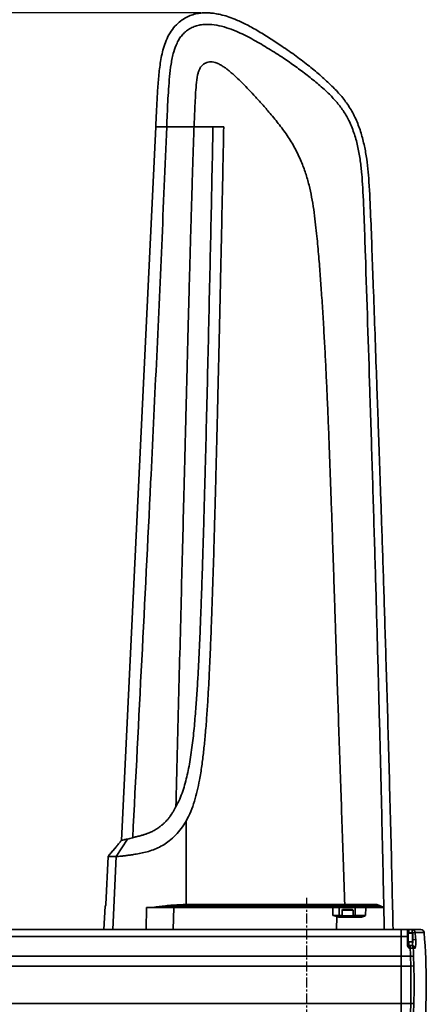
# Model space of a CAD drawing. Header units: millimetres. Extents: x 13873 to 18697, y 1443 to 6366.
# Tile 25 of 28: x 16391 to 16649, y 5007 to 5633. Entities that reach past the tile are written whole.
import ezdxf

# ---------------------------------------------------------------- set-up
doc = ezdxf.new("R2010")
doc.units = ezdxf.units.MM
doc.header["$PDSIZE"] = -1
doc.linetypes.add('CENTER', pattern=[10.16, 6.35, -1.27, 1.27, -1.27])
doc.styles.add('标准汉字', font='gbenor.shx', dxfattribs={"bigfont": 'gbcbig.shx'})
doc.dimstyles.new('ISO-25', dxfattribs={"dimscale": 5, "dimtxt": 3.5, "dimasz": 5, "dimexe": 3.5, "dimexo": 0.625, "dimtad": 1, "dimdec": 1, "dimdsep": 46, "dimtxsty": '标准汉字', "dimcen": 2.5, "dimclrd": 1, "dimclre": 1, "dimadec": 0, "dimazin": 0, "dimtfac": 1, "dimtdec": 1, "dimtmove": 1, "dimatfit": 3, "dimfxl": 1, "dimarcsym": 0})

# ---------------------------------------------------------------- blocks, each defined once
blk = doc.blocks.new('*D62')
at = {"color": 1, "lineweight": -2, "transparency": 16777216}
for p, q in [((16506.26, 5637.18), (15382.56, 5637.18)), ((15400.06, 4590.79), (15400.06, 5612.18)), ((15500.34, 4565.79), (15382.56, 4565.79))]:
    blk.add_line(p, q, dxfattribs=at)
at = {"color": 1, "transparency": 16777216}
for points in [[(15395.89, 5612.18), (15404.22, 5612.18), (15400.06, 5637.18)], [(15395.89, 4590.79), (15404.22, 4590.79), (15400.06, 4565.79)]]:
    blk.add_solid(points, dxfattribs=at)
at = {"layer": 'Defpoints', "color": 0, "transparency": 16777216}
for p in [(15400.06, 5637.18), (16509.38, 5637.18), (15503.47, 4565.79)]:
    blk.add_point(p, dxfattribs=at)
at = {"color": 0, "transparency": 16777216, "insert": (15388.18, 5101.48), "char_height": 17.5, "attachment_point": 5, "rotation": 90, "style": '标准汉字'}
blk.add_mtext('1071', dxfattribs=at)

msp = doc.modelspace()

# ---------------------------------------------------------------- linework, layer by layer
at = {"linetype": 'Continuous', "lineweight": 35}
for p, q in [((16477.64, 5564.69), (16455.84, 5111.5)), ((16501.99, 5564.69), (16514.01, 5564.69)), ((16520.84, 5564.69), (16514.01, 5564.69)), ((16496.88, 5070.72), (16496.88, 5123.65)), ((16459.77, 5112.34), (16452.46, 5101.19)), ((16455.83, 5111.5), (16455.37, 5110.95)), ((16450.56, 5105.11), (16452.47, 5107.39)), ((16452.47, 5107.38), (16450.56, 5105.11)), ((16447.43, 5101.25), (16445.99, 5070.75)), ((16447.43, 5101.25), (16445.99, 5070.75)), ((16447.47, 5101.19), (16446.04, 5070.74)), ((16450.38, 5054.79), (16452.46, 5101.19)), ((16445.53, 5069.79), (16444.8, 5054.79)), ((16445.77, 5069.79), (16445.82, 5069.93)), ((16471.64, 5054.78), (16471.86, 5068.8)), ((16488.64, 5054.79), (16489.16, 5068.79)), ((16489.16, 5068.79), (16489.16, 5069.57)), ((16590.17, 5068.79), (16489.16, 5068.79)), ((16501.94, 5070.79), (16596.03, 5070.79)), ((16502.04, 5069.79), (16590.17, 5069.79)), ((16594.08, 5063.79), (16594.08, 5068.79)), ((16596.32, 5067.49), (16595.97, 5067.14)), ((16595.97, 5067.14), (16595.97, 5063.49)), ((16602.97, 5067.14), (16595.97, 5067.14)), ((16596.03, 5070.79), (16597.7, 5070.73)), ((16597.74, 5069.76), (16596.13, 5069.79)), ((16596.32, 5067.49), (16602.62, 5067.49)), ((16597.7, 5070.73), (16601.17, 5070.79)), ((16602.97, 5067.14), (16602.62, 5067.49)), ((16602.97, 5063.49), (16602.97, 5067.14)), ((16604.36, 5068.79), (16604.36, 5063.79)), ((16610.98, 5068.79), (16610.96, 5063.79)), ((16622.11, 5068.84), (16622.11, 5068.86)), ((16622.46, 5069.79), (16622.12, 5069.79)), ((16622.12, 5069.79), (16622.14, 5068.82)), ((16622.14, 5068.82), (16622.14, 5068.81)), ((16592.7, 5063.07), (16592.39, 5054.79)), ((16593.96, 5062.79), (16594.08, 5062.79)), ((16595.97, 5063.49), (16595.97, 5062.79)), ((16602.97, 5063.49), (16595.97, 5063.49)), ((16602.97, 5062.79), (16602.97, 5063.49)), ((16379.36, 5054.79), (16633.47, 5054.79)), ((16592.39, 5054.79), (16488.64, 5054.79)), ((16633.47, 5054.79), (16633.47, 5050.41)), ((16637.47, 5054.79), (16633.47, 5054.79)), ((16637.47, 5050.41), (16637.47, 5054.79)), ((16638.47, 5054.79), (16638.47, 5052.79)), ((16638.47, 5054.79), (16640.4, 5054.79)), ((16640.4, 5052.79), (16640.4, 5054.79)), ((16640.4, 5054.79), (16646.1, 5054.79)), ((16633.47, 5050.41), (16043.47, 5050.41)), ((16633.47, 5050.41), (16633.47, 5037.88)), ((16637.47, 5050.41), (16633.47, 5050.41)), ((16637.47, 5052.79), (16638.47, 5052.79)), ((16637.97, 5052.54), (16637.47, 5052.54)), ((16637.47, 5045.26), (16637.47, 5050.41)), ((16640.67, 5052.54), (16637.97, 5052.54)), ((16637.97, 5047.04), (16637.97, 5052.54)), ((16637.97, 5052.54), (16637.97, 5047.25)), ((16640.4, 5052.79), (16638.47, 5052.79)), ((16638.47, 5052.79), (16638.47, 5052.54)), ((16640.4, 5052.79), (16642.36, 5052.96)), ((16640.42, 5052.54), (16640.4, 5052.79)), ((16640.97, 5052.24), (16640.67, 5052.54)), ((16640.67, 5047.04), (16640.67, 5052.54)), ((16640.97, 5052.24), (16640.97, 5047.34)), ((16640.97, 5048.31), (16642.72, 5048.44)), ((16648.09, 5052.96), (16642.36, 5052.96)), ((16637.47, 5047.04), (16637.97, 5047.04)), ((16637.97, 5047.25), (16637.97, 5047.04)), ((16637.97, 5047.04), (16640.67, 5047.04)), ((16638.47, 5047.04), (16638.47, 5044.79)), ((16638.47, 5044.79), (16638.47, 5043.04)), ((16638.47, 5044.79), (16639.27, 5044.79)), ((16639.27, 5043.04), (16638.47, 5043.04)), ((16639.27, 5043.04), (16639.27, 5044.79)), ((16639.27, 5044.79), (16640.13, 5044.79)), ((16640.67, 5047.04), (16640.97, 5047.34)), ((16642.1, 5042.91), (16641.23, 5042.91)), ((16043.47, 5037.88), (16633.47, 5037.88)), ((16633.47, 5037.88), (16633.47, 5031.68)), ((16639.42, 5037.88), (16633.47, 5037.88)), ((16639.57, 5031.68), (16639.42, 5037.88)), ((16641.38, 5037.72), (16641.53, 5031.74)), ((16633.47, 5031.68), (16043.47, 5031.68)), ((16633.47, 5007.9), (16633.47, 5031.68)), ((16639.57, 5031.68), (16633.47, 5031.68)), ((16639.57, 5031.68), (16641.53, 5031.74)), ((16043.47, 5007.9), (16633.47, 5007.9)), ((16633.47, 5007.9), (16633.47, 5001.7)), ((16639.57, 5007.9), (16633.47, 5007.9)), ((16639.42, 5001.7), (16639.57, 5007.9)), ((16639.57, 5007.9), (16641.53, 5007.85)), ((16641.53, 5007.85), (16641.38, 5001.86))]:
    msp.add_line(p, q, dxfattribs=at)
at = {"color": 4, "linetype": 'CENTER'}
msp.add_line((16573.47, 5075.09), (16573.47, 4717.96), dxfattribs=at)
at = {"linetype": 'Continuous', "lineweight": 35, "flags": 128}
for points in [[(16446.02, 5070.74), (16445.99, 5070.74), (16446.04, 5070.74), (16446.04, 5070.74), (16446.04, 5070.74)], [(16590.15, 5063.79), (16590.16, 5065.41), (16590.17, 5068.79)]]:
    msp.add_lwpolyline(points, dxfattribs=at)
at = {"linetype": 'Continuous', "lineweight": 35}
for centre, radius, start, end in [((16444.99, 5070.79), 1, 343.80327, 357.49811), ((16498.62, 5070.84), 9.55, 182.97959, 187.66473), ((16500.99, 5070.67), 4.11, 179.34353, 192.89468), ((16504.43, 5070.54), 2.51, 174.33782, 197.47302), ((16598.52, 5070.54), 2.51, 174.33782, 197.47302), ((16603.26, 5070.54), 2.1, 173.29067, 200.989), ((16617.61, 5070.67), 0.89, 173.04825, 259.43767), ((16640.38, 5052.81), 1.98, 4.30114, 89.628), ((16646.1, 5052.79), 2, 4.75612, 90), ((16249.47, 5019.79), 394.29, 4.16591, 4.82514), ((16249.47, 5019.79), 400, 0.00007, 4.75612), ((16638.47, 5045.79), 1, 180, 270), ((16639.26, 5042.81), 1.98, 2.72926, 89.4888), ((16639.84, 5036.94), 6.13, 76.91261, 95.34839), ((16255.46, 5029.87), 384.04, 1.19543, 1.96545), ((16640.12, 5042.81), 1.98, 2.7959, 89.54816), ((16255.49, 5029.67), 385.97, 1.19543, 1.96545), ((16639.91, 5031.75), 6.15, 76.18581, 94.57023), ((16249.47, 5019.79), 390.28, 358.25463, 1.74537), ((16249.47, 5019.79), 392.24, 358.25463, 1.74537), ((16249.47, 5019.79), 400, 355.24388, 0.00007)]:
    msp.add_arc(centre, radius, start, end, dxfattribs=at)
for centre, ratio in [((16501.94, 5068.79), 0.103993), ((16502.04, 5068.79), 0.051997)]:
    msp.add_ellipse(centre, major_axis=(19.23, 0), ratio=ratio, start_param=1.570796, end_param=1.836811, dxfattribs=at)
for points, knots in [([(16628.36, 5054.79), (16628.15, 5064.27), (16627.72, 5084.19), (16626.99, 5114.1), (16626.22, 5144.09), (16625.44, 5172.75), (16624.66, 5200.08), (16623.9, 5225.61), (16623.16, 5249.41), (16622.46, 5271.51), (16621.78, 5292.43), (16621.12, 5312.16), (16620.49, 5330.7), (16619.9, 5348.06), (16619.34, 5364.24), (16618.8, 5379.52), (16618.29, 5394.22), (16617.61, 5413.16), (16616.79, 5436.22), (16615.86, 5462.01), (16615, 5485.92), (16614.15, 5508.06), (16613.44, 5525.39), (16612.42, 5538.11), (16611.38, 5546.39), (16609.79, 5554.67), (16607.51, 5562.9), (16604.36, 5570.87), (16600.21, 5578.23), (16595.21, 5584.81), (16589.35, 5590.99), (16582.65, 5597.1), (16575.07, 5603.41), (16566.75, 5609.79), (16558.3, 5615.72), (16550, 5621.15), (16542.35, 5625.87), (16535, 5629.95), (16528.66, 5632.88), (16523.34, 5634.83), (16519.07, 5636.03), (16515.82, 5636.66), (16513.5, 5636.97), (16511.87, 5637.11), (16510, 5637.19), (16507.65, 5637.16), (16504.62, 5636.85), (16501.26, 5636.09), (16497.7, 5634.72), (16494.12, 5632.65), (16490.52, 5629.58), (16487.3, 5625.57), (16484.74, 5620.93), (16482.89, 5616.04), (16481.61, 5611.15), (16480.4, 5604.76), (16479.47, 5596.67), (16478.75, 5586.63), (16478.18, 5575.93), (16477.82, 5568.53), (16477.64, 5564.69)], [0, 0, 0, 0, 0.0392566, 0.0824845, 0.1238817, 0.1634452, 0.2011726, 0.2370619, 0.2692156, 0.2997333, 0.3286141, 0.3558572, 0.381462, 0.4054283, 0.4277556, 0.4485242, 0.4687234, 0.4886469, 0.5269769, 0.5642515, 0.595503, 0.62603, 0.6559712, 0.6673127, 0.6788401, 0.6904763, 0.7022169, 0.7141276, 0.7258813, 0.7370643, 0.7482709, 0.7610931, 0.7745916, 0.7890664, 0.8045216, 0.8173031, 0.8301102, 0.8417253, 0.8520893, 0.8590258, 0.8651438, 0.8704165, 0.8727266, 0.874812, 0.8772288, 0.8804385, 0.8845671, 0.8898093, 0.8946306, 0.9003135, 0.9068632, 0.9140999, 0.9214688, 0.9287206, 0.9356816, 0.9423729, 0.9556417, 0.969356, 0.9840694, 1, 1, 1, 1]), ([(16484.61, 5564.69), (16484.72, 5567.35), (16484.93, 5572.68), (16485.3, 5580.67), (16485.79, 5588.65), (16486.4, 5596.63), (16487.3, 5604.58), (16488.71, 5611.78), (16490.63, 5617.13), (16492.57, 5620.63), (16494.36, 5623.07), (16496.55, 5625.28), (16499.14, 5627.14), (16502.06, 5628.53), (16505.16, 5629.43), (16508.36, 5629.85), (16512.65, 5629.89), (16517.98, 5629.12), (16524.16, 5627.34), (16531.56, 5624.38), (16540, 5620), (16549.5, 5614.36), (16558.34, 5608.74), (16566.48, 5603.12), (16573.9, 5597.55), (16581.1, 5591.72), (16587.49, 5586), (16592.9, 5580.24), (16597.25, 5574.45), (16601.01, 5567.71), (16603.98, 5560.07), (16606.17, 5551.71), (16607.65, 5543.22), (16608.56, 5534.65), (16609.42, 5521.76), (16610.06, 5504.55), (16611.54, 5461.52), (16613.21, 5409.26), (16615.15, 5348.09), (16616.6, 5300.33), (16617.95, 5253.64), (16619.2, 5207.72), (16620.38, 5161.75), (16621.48, 5115.77), (16622.14, 5085.12), (16622.46, 5069.79)], [0, 0, 0, 0, 0.0115819, 0.0231636, 0.0347452, 0.0463267, 0.0579065, 0.0694806, 0.0781552, 0.0824958, 0.0868344, 0.0912974, 0.0959877, 0.1006752, 0.1053632, 0.1100499, 0.114743, 0.1241134, 0.1334919, 0.1428753, 0.1589557, 0.1750417, 0.1911862, 0.204775, 0.2182633, 0.2317327, 0.2452035, 0.2556787, 0.2661515, 0.2766238, 0.2891871, 0.3016486, 0.3141173, 0.3265846, 0.339054, 0.3702281, 0.4014024, 0.5261004, 0.5973385, 0.6672726, 0.7336599, 0.8002286, 0.8668191, 0.9334092, 1, 1, 1, 1]), ([(16501.99, 5564.69), (16502.07, 5566.89), (16502.23, 5571.39), (16502.53, 5578.14), (16502.87, 5584.83), (16503.35, 5591.37), (16503.88, 5596.34), (16504.75, 5599.78), (16505.53, 5601.72), (16506.71, 5603.43), (16508.23, 5604.83), (16509.99, 5605.72), (16511.81, 5606.09), (16513.65, 5606.03), (16515.61, 5605.58), (16517.7, 5604.73), (16519.82, 5603.53), (16521.83, 5602.19), (16523.77, 5600.71), (16525.65, 5599.16), (16528.33, 5596.79), (16531.73, 5593.55), (16535.88, 5589.33), (16540.18, 5584.76), (16544.76, 5579.69), (16549.97, 5573.7), (16555.56, 5566.91), (16561.2, 5559.35), (16566.14, 5551.31), (16569.95, 5543.24), (16572.88, 5535.34), (16575.06, 5527.76), (16576.74, 5520.05), (16578, 5512.25), (16578.99, 5504.54), (16580.02, 5495.08), (16581.03, 5484.1), (16582.04, 5471.58), (16582.95, 5458.96), (16583.8, 5445.83), (16584.6, 5432.26), (16585.33, 5418.72), (16585.99, 5405.29), (16586.63, 5391.29), (16587.26, 5376.29), (16587.87, 5360.71), (16588.46, 5344.91), (16589.03, 5328.88), (16589.59, 5312.61), (16590.1, 5297.6), (16590.55, 5284.06), (16590.94, 5272.07), (16591.33, 5260.25), (16591.71, 5248.77), (16592.09, 5237.04), (16592.48, 5225.31), (16592.99, 5209.88), (16593.63, 5190.52), (16594.42, 5167.08), (16595.22, 5143.55), (16596.02, 5119.95), (16596.84, 5095.78), (16597.41, 5079.22), (16597.7, 5070.73)], [0, 0, 0, 0, 0.010888, 0.022223, 0.033407, 0.043956, 0.054634, 0.058056, 0.061474, 0.064887, 0.068296, 0.071553, 0.07457, 0.077436, 0.080599, 0.084545, 0.088583, 0.092668, 0.096493, 0.100674, 0.104743, 0.114202, 0.123952, 0.134064, 0.145303, 0.157782, 0.17334, 0.188883, 0.20442, 0.219956, 0.23293, 0.246041, 0.258904, 0.271925, 0.285043, 0.297336, 0.318916, 0.339528, 0.359407, 0.381445, 0.404518, 0.426563, 0.448422, 0.470966, 0.495816, 0.522603, 0.547984, 0.57397, 0.60184, 0.628425, 0.648176, 0.668758, 0.687686, 0.706615, 0.725543, 0.74564, 0.764616, 0.801825, 0.841321, 0.880511, 0.918167, 0.957997, 1, 1, 1, 1]), ([(16463.04, 5113.2), (16464.96, 5150.81), (16468.81, 5226.04), (16473.85, 5326.36), (16478.08, 5414.15), (16481.52, 5489.42), (16483.58, 5539.6), (16484.61, 5564.69)], [0, 0, 0, 0, 0.250001, 0.500002, 0.666669, 0.833335, 1, 1, 1, 1]), ([(16477.78, 5564.69), (16477.75, 5564.69), (16477.63, 5564.69), (16478.77, 5564.69), (16481.07, 5564.69), (16483.43, 5564.69), (16484.61, 5564.69)], [0, 0, 0, 0, 0.12046, 0.414623, 0.70789, 1, 1, 1, 1]), ([(16484.61, 5564.69), (16484.81, 5564.69), (16485.16, 5564.69), (16486.13, 5564.69), (16487.44, 5564.69), (16489.25, 5564.69), (16491.35, 5564.69), (16493.03, 5564.69), (16494.18, 5564.71), (16495.38, 5564.75), (16496.76, 5564.79), (16498.13, 5564.8), (16499.92, 5564.76), (16501.23, 5564.72), (16501.99, 5564.69)], [0, 0, 0, 0, 0.096884, 0.172469, 0.241222, 0.308023, 0.428527, 0.535632, 0.643463, 0.749383, 0.799917, 0.851461, 0.913214, 1, 1, 1, 1]), ([(16514.01, 5564.69), (16513.8, 5554.27), (16513.38, 5533.51), (16512.72, 5502.48), (16512.04, 5471.26), (16511.34, 5440.2), (16510.62, 5408.99), (16509.88, 5378.36), (16509.24, 5353.21), (16508.74, 5334.31), (16508.38, 5320.89), (16508.01, 5307.88), (16507.59, 5294.04), (16507.15, 5280.08), (16506.67, 5266.15), (16506.2, 5253.33), (16505.79, 5243.24), (16505.45, 5235.38), (16505.17, 5229.42), (16504.88, 5223.53), (16504.58, 5217.92), (16504.26, 5212.24), (16503.91, 5206.47), (16503.51, 5200.63), (16503.08, 5194.76), (16502.6, 5188.79), (16502.03, 5182.61), (16501.39, 5176.52), (16500.65, 5170.39), (16499.81, 5164.43), (16498.84, 5158.64), (16497.73, 5153.18), (16496.44, 5147.87), (16494.87, 5142.69), (16492.97, 5137.63), (16491.32, 5134.47), (16490.49, 5132.87)], [0, 0, 0, 0, 0.072076, 0.143635, 0.214677, 0.28807, 0.358558, 0.43065, 0.500009, 0.532584, 0.561413, 0.592843, 0.622656, 0.657136, 0.689477, 0.719062, 0.745893, 0.759292, 0.773527, 0.787124, 0.800081, 0.8124, 0.826518, 0.840028, 0.852908, 0.867212, 0.881492, 0.895818, 0.909552, 0.924173, 0.937511, 0.95012, 0.962673, 0.975331, 0.987528, 1, 1, 1, 1]), ([(16490.49, 5132.87), (16491.06, 5155.49), (16492.2, 5200.63), (16493.86, 5265.63), (16495, 5310.25), (16495.62, 5334.57), (16495.8, 5341.26), (16495.95, 5347.45), (16496.11, 5353.41), (16496.26, 5359.49), (16496.44, 5366.57), (16496.62, 5373.7), (16496.79, 5380.37), (16496.94, 5386.02), (16497.07, 5391.11), (16497.18, 5395.62), (16497.28, 5399.65), (16497.39, 5404), (16497.59, 5411.82), (16497.88, 5422.85), (16498.17, 5434.18), (16498.39, 5442.75), (16498.55, 5448.83), (16498.72, 5455.08), (16498.89, 5461.67), (16499.08, 5468.54), (16499.25, 5475.17), (16499.47, 5482.93), (16499.72, 5491.97), (16500.01, 5502.35), (16500.32, 5512.95), (16500.64, 5523.65), (16500.97, 5534.44), (16501.31, 5544.86), (16501.65, 5554.9), (16501.88, 5561.47), (16501.99, 5564.69)], [0, 0, 0, 0, 0.157121, 0.3136, 0.451583, 0.467071, 0.482559, 0.498047, 0.510077, 0.523953, 0.540333, 0.559216, 0.57355, 0.586659, 0.598438, 0.608889, 0.61801, 0.626434, 0.639123, 0.672332, 0.703071, 0.717802, 0.731889, 0.745334, 0.761198, 0.777705, 0.79305, 0.807232, 0.831619, 0.855884, 0.879358, 0.905222, 0.930218, 0.954346, 0.977607, 1, 1, 1, 1]), ([(16496.88, 5123.65), (16497.95, 5125.69), (16500.1, 5129.78), (16502.32, 5136.35), (16504.1, 5143.03), (16505.63, 5150.54), (16506.96, 5158.82), (16508.09, 5167.98), (16509.07, 5177.76), (16509.92, 5188.18), (16510.66, 5199.08), (16511.28, 5209.96), (16511.85, 5221.1), (16512.31, 5231.4), (16512.71, 5241.03), (16513.05, 5249.85), (16513.37, 5258.63), (16513.67, 5267.36), (16513.95, 5276.16), (16514.24, 5285.18), (16514.52, 5294.52), (16514.8, 5304.04), (16515.07, 5313.61), (16515.33, 5323.19), (16515.59, 5332.96), (16515.81, 5341.46), (16515.99, 5348.51), (16516.13, 5353.82), (16516.26, 5359.21), (16516.4, 5364.66), (16516.54, 5370.18), (16516.67, 5375.77), (16516.82, 5381.63), (16516.96, 5387.74), (16517.11, 5394.04), (16517.26, 5400.12), (16517.4, 5405.99), (16517.63, 5415.77), (16517.95, 5430.01), (16518.37, 5448.6), (16519.02, 5477.59), (16519.86, 5516.27), (16520.51, 5548.66), (16520.84, 5564.69)], [0, 0, 0, 0, 0.0156135, 0.0312331, 0.0468542, 0.0624795, 0.0831103, 0.1036478, 0.1249784, 0.1496441, 0.1744464, 0.198954, 0.2234416, 0.2499804, 0.2687881, 0.2887182, 0.3097708, 0.3282462, 0.3479165, 0.3693503, 0.3893863, 0.4111923, 0.4338106, 0.4542567, 0.4760937, 0.4999852, 0.5118317, 0.523834, 0.5359919, 0.5483056, 0.560775, 0.5734001, 0.5861809, 0.6004196, 0.6148467, 0.6288228, 0.6415858, 0.6546269, 0.6950846, 0.738005, 0.7805976, 0.8914064, 1, 1, 1, 1]), ([(16463.04, 5113.2), (16463.04, 5113.2), (16463.07, 5113.2), (16463.16, 5113.23), (16463.37, 5113.29), (16463.75, 5113.39), (16464.35, 5113.55), (16465.23, 5113.77), (16466.4, 5114.05), (16467.69, 5114.38), (16468.84, 5114.69), (16469.81, 5114.97), (16470.61, 5115.23), (16471.42, 5115.5), (16472.36, 5115.84), (16473.57, 5116.32), (16475.24, 5117.07), (16477.29, 5118.14), (16479.16, 5119.34), (16480.53, 5120.35), (16481.42, 5121.07), (16482.52, 5122), (16483.69, 5123.12), (16485, 5124.52), (16486.02, 5125.76), (16486.92, 5126.97), (16487.73, 5128.15), (16488.67, 5129.63), (16489.6, 5131.25), (16490.21, 5132.35), (16490.49, 5132.87)], [0, 0, 0, 0, 0.000679, 0.006157, 0.021479, 0.051885, 0.095077, 0.150313, 0.214504, 0.270176, 0.308014, 0.338523, 0.365786, 0.383011, 0.410827, 0.447416, 0.484352, 0.547317, 0.612102, 0.637557, 0.663414, 0.689684, 0.734753, 0.772724, 0.818837, 0.842117, 0.87425, 0.915411, 0.960207, 1, 1, 1, 1]), ([(16452.46, 5101.19), (16452.96, 5101.24), (16453.95, 5101.34), (16455.81, 5101.49), (16458.01, 5101.72), (16460.6, 5102.06), (16463.53, 5102.48), (16467.08, 5103.06), (16471.07, 5103.9), (16475.15, 5105.09), (16479.1, 5106.69), (16482.78, 5108.68), (16486.58, 5111.32), (16490.35, 5114.74), (16493.94, 5118.96), (16495.9, 5122.09), (16496.88, 5123.65)], [0, 0, 0, 0, 0.085534, 0.171052, 0.256533, 0.32063, 0.38469, 0.448729, 0.512773, 0.576983, 0.638351, 0.698632, 0.758885, 0.83925, 0.919621, 1, 1, 1, 1]), ([(16455.39, 5110.94), (16455.39, 5110.93), (16455.39, 5110.92), (16455.3, 5110.79), (16455.05, 5110.47), (16454.59, 5109.92), (16453.97, 5109.17), (16453.24, 5108.29), (16452.73, 5107.68), (16452.47, 5107.38)], [0, 0, 0, 0, 0.122746, 0.245516, 0.36331, 0.478572, 0.644124, 0.823842, 1, 1, 1, 1]), ([(16455.84, 5111.5), (16455.92, 5111.51), (16456.09, 5111.55), (16457.42, 5111.81), (16458.98, 5112.17), (16459.77, 5112.34)], [0, 0, 0, 0, 0.328487, 0.664241, 1, 1, 1, 1]), ([(16459.77, 5112.34), (16460.26, 5112.46), (16461.23, 5112.7), (16462.44, 5113.03), (16463.04, 5113.2)], [0, 0, 0, 0, 0.500001, 1, 1, 1, 1]), ([(16450.56, 5105.11), (16450.29, 5104.78), (16449.73, 5104.11), (16448.92, 5103.14), (16448.23, 5102.32), (16447.73, 5101.69), (16447.46, 5101.31), (16447.41, 5101.19), (16447.45, 5101.19), (16447.47, 5101.19)], [0, 0, 0, 0, 0.175884, 0.355849, 0.520324, 0.635448, 0.753008, 0.876261, 1, 1, 1, 1]), ([(16447.44, 5101.25), (16447.45, 5101.27), (16447.47, 5101.33), (16447.73, 5101.69), (16448.18, 5102.25), (16448.72, 5102.91), (16449.33, 5103.64), (16449.95, 5104.38), (16450.36, 5104.88), (16450.56, 5105.11)], [0, 0, 0, 0, 0.10797, 0.247216, 0.383582, 0.529326, 0.688459, 0.849895, 1, 1, 1, 1]), ([(16447.47, 5101.19), (16447.78, 5101.19), (16448.41, 5101.19), (16450.09, 5101.19), (16451.67, 5101.19), (16452.46, 5101.19)], [0, 0, 0, 0, 0.333333, 0.666662, 1, 1, 1, 1]), ([(16445.77, 5069.79), (16445.61, 5069.79), (16445.45, 5069.79), (16445.53, 5069.79), (16445.53, 5069.79)], [0, 0, 0, 0, 0.999998, 1, 1, 1, 1]), ([(16446.04, 5070.74), (16446.04, 5070.74), (16446.04, 5070.74), (16446.02, 5070.72), (16445.94, 5070.52), (16445.84, 5069.93), (16445.78, 5069.82), (16445.77, 5069.79)], [0, 0, 0, 0, 0.002967, 0.040497, 0.190827, 0.792285, 1, 1, 1, 1]), ([(16489.16, 5068.79), (16488.51, 5068.79), (16486.5, 5068.79), (16481.86, 5068.79), (16476.71, 5068.79), (16472.97, 5068.8), (16471.86, 5068.8), (16471.86, 5068.8)], [0, 0, 0, 0, 0.112145, 0.344482, 0.800507, 0.999997, 1, 1, 1, 1]), ([(16476.31, 5068.79), (16476.31, 5068.8), (16476.31, 5068.8), (16476.32, 5068.81), (16476.33, 5068.82), (16476.34, 5068.83), (16476.37, 5068.85), (16476.41, 5068.86), (16476.48, 5068.88), (16476.65, 5068.93), (16477, 5068.99), (16477.73, 5069.12), (16479.66, 5069.41), (16482.88, 5069.85), (16486.32, 5070.18), (16488.45, 5070.31), (16489.08, 5070.35)], [0, 0, 0, 0, 0.00032, 0.001102, 0.001871, 0.0039, 0.005837, 0.008646, 0.012755, 0.024519, 0.048175, 0.097337, 0.19797, 0.502366, 0.851675, 1, 1, 1, 1]), ([(16489.16, 5069.57), (16488.52, 5069.55), (16486.38, 5069.49), (16482.93, 5069.32), (16479.7, 5069.1), (16477.76, 5068.95), (16477.02, 5068.89), (16476.66, 5068.86), (16476.49, 5068.84), (16476.42, 5068.83), (16476.38, 5068.82), (16476.36, 5068.81), (16476.34, 5068.81), (16476.33, 5068.8), (16476.33, 5068.8), (16476.32, 5068.8), (16476.32, 5068.8), (16476.32, 5068.79)], [0, 0, 0, 0, 0.148624, 0.497871, 0.803206, 0.904186, 0.95341, 0.976979, 0.988587, 0.992579, 0.995258, 0.997049, 0.998796, 0.999366, 0.999618, 0.99984, 1, 1, 1, 1]), ([(16489.08, 5070.35), (16490.41, 5070.43), (16493.01, 5070.58), (16495.61, 5070.68), (16496.88, 5070.72)], [0, 0, 0, 0, 0.510345, 1, 1, 1, 1]), ([(16496.98, 5069.76), (16496.32, 5069.75), (16493.71, 5069.7), (16491.1, 5069.63), (16489.16, 5069.57)], [0, 0, 0, 0, 0.255212, 1, 1, 1, 1]), ([(16590.17, 5069.79), (16590.5, 5069.79), (16591.17, 5069.79), (16591.98, 5069.79), (16592.51, 5069.79), (16592.79, 5069.79), (16593.11, 5069.79), (16593.1, 5069.79), (16593.08, 5069.79)], [0, 0, 0, 0, 0.194702, 0.392456, 0.465833, 0.533957, 0.62968, 1, 1, 1, 1]), ([(16594.08, 5068.79), (16594.09, 5068.79), (16594.1, 5068.79), (16593.63, 5068.79), (16593.12, 5068.79), (16592.46, 5068.79), (16591.46, 5068.79), (16590.7, 5068.79), (16590.17, 5068.79)], [0, 0, 0, 0, 0.324419, 0.443005, 0.546964, 0.657358, 0.764094, 1, 1, 1, 1]), ([(16593.38, 5069.79), (16593.62, 5069.79), (16594.12, 5069.79), (16595.24, 5069.79), (16595.98, 5069.79), (16596.13, 5069.79)], [0, 0, 0, 0, 0.425515, 0.883689, 1, 1, 1, 1]), ([(16604.36, 5068.79), (16604.23, 5068.79), (16603.9, 5068.79), (16602.88, 5068.79), (16601.37, 5068.79), (16599.61, 5068.79), (16597.83, 5068.79), (16596.21, 5068.79), (16594.95, 5068.79), (16594.26, 5068.79), (16594.05, 5068.79), (16594.09, 5068.79), (16594.08, 5068.79), (16594.08, 5068.79)], [0, 0, 0, 0, 0.06937, 0.177236, 0.285102, 0.392968, 0.500834, 0.6087, 0.716566, 0.824431, 0.895691, 0.969128, 1, 1, 1, 1]), ([(16601.3, 5069.79), (16600.63, 5069.77), (16599.44, 5069.74), (16598.26, 5069.75), (16597.74, 5069.76)], [0, 0, 0, 0, 0.56156, 1, 1, 1, 1]), ([(16601.17, 5070.79), (16602.98, 5070.79), (16605.97, 5070.79), (16610.01, 5070.78), (16613.58, 5070.78), (16615.61, 5070.78), (16616.73, 5070.77)], [0, 0, 0, 0, 0.319173, 0.52701, 0.739313, 1, 1, 1, 1]), ([(16601.3, 5069.79), (16601.43, 5069.79), (16602.23, 5069.79), (16603.56, 5069.79), (16604.76, 5069.79), (16605.16, 5069.79), (16605.32, 5069.79)], [0, 0, 0, 0, 0.0727165, 0.4235464, 0.7743763, 1, 1, 1, 1]), ([(16610.98, 5068.79), (16610.63, 5068.79), (16609.92, 5068.79), (16608.58, 5068.79), (16607.22, 5068.79), (16605.97, 5068.79), (16604.94, 5068.79), (16604.5, 5068.79), (16604.36, 5068.79), (16604.36, 5068.79)], [0, 0, 0, 0, 0.164451, 0.328922, 0.493393, 0.657864, 0.822335, 0.999993, 1, 1, 1, 1]), ([(16605.32, 5069.79), (16605.46, 5069.79), (16605.73, 5069.79), (16606.53, 5069.79), (16607.47, 5069.79), (16608.49, 5069.79), (16609.49, 5069.79), (16610.02, 5069.79), (16610.29, 5069.79)], [0, 0, 0, 0, 0.177659, 0.342129, 0.506599, 0.671068, 0.835538, 1, 1, 1, 1]), ([(16610.29, 5069.79), (16611.19, 5069.79), (16613.03, 5069.79), (16615.39, 5069.79), (16616.68, 5069.79), (16617.45, 5069.79)], [0, 0, 0, 0, 0.285933, 0.580529, 1, 1, 1, 1]), ([(16622.14, 5068.81), (16621.83, 5068.81), (16620.83, 5068.81), (16618.94, 5068.81), (16616.49, 5068.8), (16613.87, 5068.8), (16611.95, 5068.79), (16610.98, 5068.79)], [0, 0, 0, 0, 0.124728, 0.400765, 0.678396, 0.837392, 1, 1, 1, 1]), ([(16616.73, 5070.77), (16617.16, 5070.75), (16618.01, 5070.69), (16619.63, 5070.2), (16620.75, 5069.6), (16621.59, 5069.12), (16621.89, 5068.96), (16622.07, 5068.87), (16622.11, 5068.85), (16622.12, 5068.84), (16622.13, 5068.83), (16622.13, 5068.83), (16622.14, 5068.82), (16622.14, 5068.82), (16622.14, 5068.82), (16622.14, 5068.82), (16622.14, 5068.82)], [0, 0, 0, 0, 0.160454, 0.32123, 0.723056, 0.833527, 0.961434, 0.984268, 0.992258, 0.996147, 0.997468, 0.998372, 0.998989, 0.999499, 0.999906, 1, 1, 1, 1]), ([(16622.14, 5068.81), (16622.14, 5068.81), (16622.14, 5068.81), (16622.14, 5068.81), (16622.14, 5068.81), (16622.14, 5068.82), (16622.14, 5068.82), (16622.14, 5068.82), (16622.13, 5068.82), (16622.13, 5068.82), (16622.12, 5068.82), (16622.11, 5068.83), (16622.07, 5068.84), (16621.89, 5068.89), (16621.12, 5069.09), (16619.82, 5069.59), (16618.1, 5069.74), (16617.45, 5069.79)], [0, 0, 0, 0, 0.000023, 0.000067, 0.000117, 0.000231, 0.000568, 0.001032, 0.001613, 0.00248, 0.003763, 0.00758, 0.015473, 0.041849, 0.165543, 0.679166, 1, 1, 1, 1]), ([(16622.46, 5069.79), (16622.52, 5067.29), (16622.62, 5062.29), (16622.72, 5057.29), (16622.77, 5054.79)], [0, 0, 0, 0, 0.500012, 1, 1, 1, 1]), ([(16592.7, 5063.07), (16592.31, 5063.21), (16591.7, 5063.45), (16590.96, 5063.66), (16590.55, 5063.75), (16590.35, 5063.78), (16590.25, 5063.79), (16590.21, 5063.79), (16590.18, 5063.79), (16590.17, 5063.79), (16590.16, 5063.79), (16590.15, 5063.79)], [0, 0, 0, 0, 0.468295, 0.741268, 0.871906, 0.936532, 0.968457, 0.982137, 0.98898, 0.995824, 1, 1, 1, 1]), ([(16590.15, 5063.79), (16590.68, 5063.79), (16591.56, 5063.79), (16592.69, 5063.79), (16593.41, 5063.79), (16593.87, 5063.79), (16594.08, 5063.79), (16594.08, 5063.79), (16594.08, 5063.79)], [0, 0, 0, 0, 0.236513, 0.392982, 0.507699, 0.624257, 0.787291, 1, 1, 1, 1]), ([(16593.96, 5062.79), (16593.67, 5062.82), (16593.24, 5062.87), (16592.83, 5063.02), (16592.7, 5063.07)], [0, 0, 0, 0, 0.6721127, 1, 1, 1, 1]), ([(16594.08, 5063.79), (16594.05, 5063.79), (16593.99, 5063.79), (16594.66, 5063.79), (16595.37, 5063.79), (16595.92, 5063.79), (16595.97, 5063.79)], [0, 0, 0, 0, 0.3816816, 0.6761823, 0.9706831, 1, 1, 1, 1]), ([(16608.27, 5062.79), (16607.95, 5062.79), (16606.33, 5062.79), (16603.58, 5062.79), (16600.12, 5062.79), (16597.12, 5062.79), (16595.1, 5062.79), (16594.08, 5062.79)], [0, 0, 0, 0, 0.077437, 0.385748, 0.588653, 0.792763, 1, 1, 1, 1]), ([(16602.97, 5063.79), (16603.2, 5063.79), (16603.86, 5063.79), (16604.16, 5063.79), (16604.36, 5063.79)], [0, 0, 0, 0, 0.3484553, 1, 1, 1, 1]), ([(16604.36, 5063.79), (16604.36, 5063.79), (16604.45, 5063.79), (16604.75, 5063.79), (16605.54, 5063.79), (16606.67, 5063.79), (16607.63, 5063.79), (16608.59, 5063.79), (16609.6, 5063.79), (16610.49, 5063.79), (16610.89, 5063.79), (16610.96, 5063.79)], [0, 0, 0, 0, 0.000007, 0.11428, 0.279264, 0.444249, 0.593385, 0.634526, 0.799511, 0.964495, 1, 1, 1, 1]), ([(16610.96, 5063.79), (16610.96, 5063.79), (16610.51, 5063.53), (16609.69, 5062.99), (16608.7, 5062.85), (16608.27, 5062.79)], [0, 0, 0, 0, 0.0039841, 0.5646974, 1, 1, 1, 1]), ([(16488.64, 5054.79), (16487.36, 5054.79), (16484.5, 5054.79), (16480.07, 5054.79), (16475.66, 5054.79), (16472.88, 5054.79), (16471.64, 5054.79)], [0, 0, 0, 0, 0.224104, 0.501396, 0.778004, 1, 1, 1, 1]), ([(16622.77, 5054.79), (16622.46, 5054.79), (16621.85, 5054.79), (16620.82, 5054.79), (16619.74, 5054.79), (16618.44, 5054.79), (16616.91, 5054.79), (16614.99, 5054.79), (16612.96, 5054.79), (16610.87, 5054.79), (16608.78, 5054.79), (16606.48, 5054.79), (16604.15, 5054.79), (16601.85, 5054.79), (16599.62, 5054.79), (16597.29, 5054.79), (16594.87, 5054.79), (16593.22, 5054.79), (16592.39, 5054.79)], [0, 0, 0, 0, 0.0715143, 0.1421446, 0.2149324, 0.2811025, 0.3717631, 0.4552148, 0.5332756, 0.5905395, 0.6451329, 0.6999159, 0.755596, 0.801316, 0.8484092, 0.8968354, 0.9479095, 1, 1, 1, 1]), ([(16637.47, 5054.79), (16637.5, 5054.79), (16637.58, 5054.79), (16638.08, 5054.79), (16638.42, 5054.79), (16638.47, 5054.79), (16638.47, 5054.79)], [0, 0, 0, 0, 0.283116, 0.90121, 0.996395, 1, 1, 1, 1]), ([(16642.72, 5048.44), (16642.75, 5047.83), (16642.82, 5046.61), (16642.77, 5044.97), (16642.61, 5043.72), (16642.37, 5043.02), (16642.18, 5042.94), (16642.1, 5042.91)], [0, 0, 0, 0, 0.209815, 0.419653, 0.62928, 0.841011, 1, 1, 1, 1]), ([(16638.47, 5043.04), (16638.47, 5043.04), (16638.42, 5043.11), (16638.08, 5043.59), (16637.58, 5044.29), (16637.5, 5045.03), (16637.47, 5045.26)], [0, 0, 0, 0, 0.003605, 0.09879, 0.716884, 1, 1, 1, 1]), ([(16640.13, 5044.79), (16640.21, 5044.81), (16640.4, 5044.86), (16640.64, 5045.3), (16640.79, 5046.1), (16640.85, 5046.79), (16640.82, 5047.18), (16640.82, 5047.2)], [0, 0, 0, 0, 0.201542, 0.467977, 0.72952, 0.990002, 1, 1, 1, 1])]:
    msp.add_open_spline(points, degree=3, knots=knots, dxfattribs=at)
for points in [[(16590.17, 5068.79), (16590.17, 5068.92), (16590.17, 5069.18), (16590.17, 5069.51), (16590.17, 5069.75), (16590.17, 5069.78), (16590.17, 5069.79)], [(16593.08, 5069.79), (16593.21, 5069.78), (16593.48, 5069.75), (16593.81, 5069.51), (16594.04, 5069.18), (16594.07, 5068.92), (16594.08, 5068.79)], [(16594.08, 5068.79), (16594.07, 5068.92), (16594.04, 5069.18), (16593.81, 5069.51), (16593.48, 5069.75), (16593.21, 5069.78), (16593.08, 5069.79)], [(16597.74, 5069.76), (16597.73, 5069.8), (16597.71, 5069.87), (16597.7, 5070.1), (16597.69, 5070.4), (16597.7, 5070.62), (16597.7, 5070.73)], [(16604.36, 5068.79), (16604.38, 5068.92), (16604.41, 5069.18), (16604.63, 5069.51), (16604.94, 5069.75), (16605.2, 5069.78), (16605.32, 5069.79)], [(16610.98, 5068.79), (16610.97, 5068.92), (16610.95, 5069.18), (16610.79, 5069.51), (16610.56, 5069.75), (16610.38, 5069.78), (16610.29, 5069.79)], [(16595.08, 5062.79), (16594.95, 5062.81), (16594.69, 5062.84), (16594.36, 5063.07), (16594.13, 5063.4), (16594.1, 5063.66), (16594.08, 5063.79)], [(16603.41, 5062.79), (16603.53, 5062.81), (16603.78, 5062.84), (16604.1, 5063.07), (16604.32, 5063.4), (16604.35, 5063.66), (16604.36, 5063.79)]]:
    msp.add_open_spline(points, degree=3, dxfattribs=at)

# ---------------------------------------------------------------- dimensions: what is measured, and where the dimension line sits
dim = msp.add_linear_dim(base=(15400.06, 5637.18), p1=(15503.47, 4565.79), p2=(16509.38, 5637.18), angle=90, dimstyle='ISO-25', override={"dimdec": 0})
dim.commit()
dim.dimension.update_dxf_attribs({"geometry": '*D62', "text_midpoint": (15388.18, 5101.48)})

doc.saveas('drawing.dxf')
